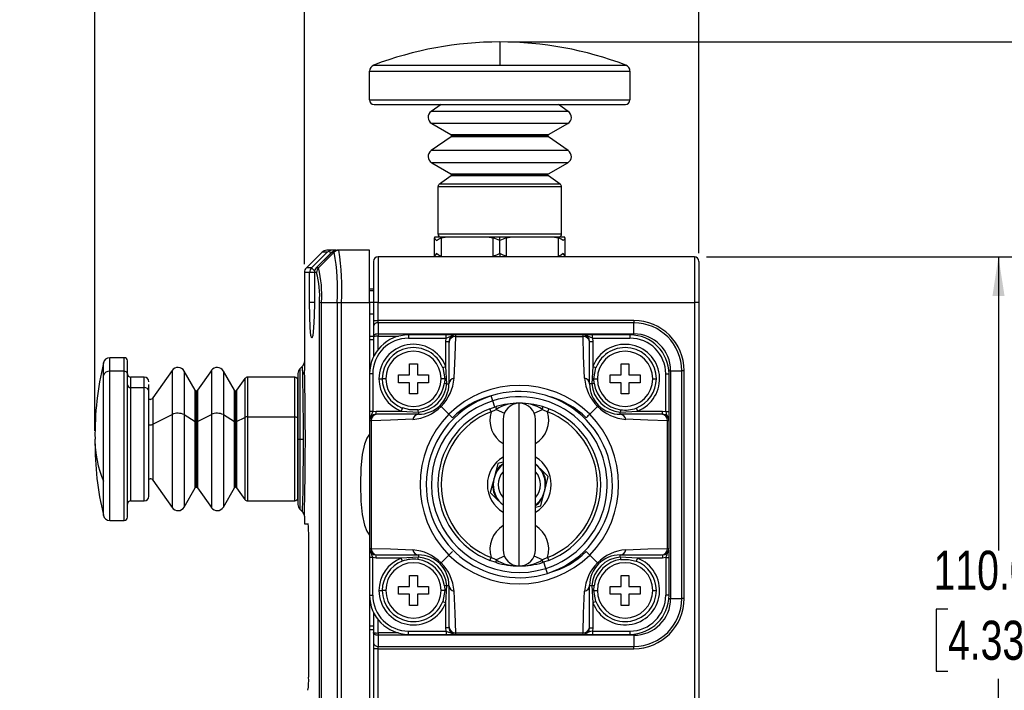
# Model space of a CAD drawing. Header units: millimetres. Extents: x 0 to 864, y 0 to 559.
# Tile 8 of 13: x 443 to 594, y 321 to 424. Entities that reach past the tile are written whole.
import ezdxf

# ---------------------------------------------------------------- set-up
doc = ezdxf.new("R2010")
doc.units = ezdxf.units.MM
doc.layers.add('DIMENSIONS', color=140, linetype='Continuous')
doc.styles.add('SLDTEXTSTYLE0', font='TXT', dxfattribs={"width": 0.75})
doc.dimstyles.new('SLDDIMSTYLE0', dxfattribs={"dimtxt": 6, "dimasz": 6, "dimexe": 0, "dimexo": 0.0625, "dimgap": 1.5, "dimtad": 0, "dimtih": 1, "dimtoh": 1, "dimdec": 1, "dimrnd": 1e-09, "dimzin": 12, "dimdsep": 46, "dimtxsty": 'SLDTEXTSTYLE0', "dimsah": 1, "dimcen": 0.09, "dimadec": 0, "dimazin": 3, "dimtfac": 1, "dimtdec": 1, "dimtofl": 0, "dimtmove": 0, "dimatfit": 3, "dimfxl": 0, "dimfrac": 2, "dimtolj": 1, "dimtzin": 12, "dimarcsym": 0})
doc.dimstyles.new('SLDDIMSTYLE1', dxfattribs={"dimtxt": 6, "dimasz": 6, "dimexe": 0, "dimexo": 0.0625, "dimgap": 1.5, "dimtad": 0, "dimtih": 1, "dimtoh": 1, "dimdec": 1, "dimrnd": 1e-09, "dimzin": 4, "dimdsep": 46, "dimtxsty": 'SLDTEXTSTYLE0', "dimsah": 1, "dimcen": 0.09, "dimadec": 0, "dimazin": 1, "dimtfac": 1, "dimtdec": 1, "dimtofl": 0, "dimtmove": 0, "dimatfit": 3, "dimfxl": 0, "dimfrac": 2, "dimtolj": 1, "dimtzin": 12, "dimarcsym": 0})
doc.dimstyles.new('SLDDIMSTYLE2', dxfattribs={"dimtxt": 6, "dimasz": 6, "dimexe": 0, "dimexo": 0.0625, "dimgap": 1.5, "dimtad": 0, "dimtih": 1, "dimtoh": 1, "dimdec": 1, "dimrnd": 1e-09, "dimzin": 12, "dimdsep": 46, "dimtxsty": 'SLDTEXTSTYLE0', "dimsah": 1, "dimcen": 0.09, "dimadec": 0, "dimazin": 3, "dimtfac": 1, "dimtdec": 1, "dimtmove": 0, "dimatfit": 0, "dimfxl": 0, "dimfrac": 2, "dimtolj": 1, "dimtzin": 12, "dimarcsym": 0})

# ---------------------------------------------------------------- blocks, each defined once
blk = doc.blocks.new('_D_6')
at = {"layer": 'DIMENSIONS'}
for p, q in [((548.25, 387.35), (596.26, 387.35)), ((593.08, 387.35), (593.08, 342.21)), ((585.32, 333.23), (583.5, 333.23)), ((583.5, 333.23), (583.5, 323.71)), ((600.84, 333.23), (602.67, 333.23)), ((602.67, 333.23), (602.67, 323.71)), ((583.5, 323.71), (585.32, 323.71)), ((602.67, 323.71), (600.84, 323.71)), ((593.08, 277.35), (593.08, 322.49)), ((548.25, 277.35), (596.26, 277.35))]:
    blk.add_line(p, q, dxfattribs=at)
for points in [[(593.08, 387.35), (592.16, 381.35), (594.01, 381.35)], [(593.08, 277.35), (594.01, 283.35), (592.16, 283.35)]]:
    blk.add_solid(points, dxfattribs=at)
at = {"layer": 'DIMENSIONS', "char_height": 6, "attachment_point": 1, "style": 'SLDTEXTSTYLE0'}
for s, insert in [('110.0', (583.11, 342.19)), ('4.33', (585.32, 331.44))]:
    blk.add_mtext(s, dxfattribs=dict(at, insert=insert))
blk = doc.blocks.new('_D_7')
at = {"layer": 'DIMENSIONS'}
for p, q in [((517.75, 420.35), (620.26, 420.35)), ((617.08, 420.35), (617.08, 358.71)), ((609.32, 349.73), (607.5, 349.73)), ((607.5, 349.73), (607.5, 340.21)), ((624.84, 349.73), (626.67, 349.73)), ((626.67, 349.73), (626.67, 340.21)), ((607.5, 340.21), (609.32, 340.21)), ((617.08, 277.35), (617.08, 338.99)), ((626.67, 340.21), (624.84, 340.21)), ((548.25, 277.35), (620.26, 277.35))]:
    blk.add_line(p, q, dxfattribs=at)
for points in [[(617.08, 420.35), (616.16, 414.35), (618.01, 414.35)], [(617.08, 277.35), (618.01, 283.35), (616.16, 283.35)]]:
    blk.add_solid(points, dxfattribs=at)
at = {"layer": 'DIMENSIONS', "char_height": 6, "attachment_point": 1, "style": 'SLDTEXTSTYLE0'}
for s, insert in [('143.0', (607.11, 358.69)), ('5.63', (609.32, 347.94))]:
    blk.add_mtext(s, dxfattribs=dict(at, insert=insert))
blk = doc.blocks.new('_D_8')
at = {"layer": 'DIMENSIONS'}
for p, q in [((486.48, 386.21), (486.48, 445.53)), ((547.08, 387.92), (547.08, 445.53)), ((509.02, 443.23), (507.2, 443.23)), ((507.2, 443.23), (507.2, 433.71)), ((524.54, 443.23), (526.37, 443.23)), ((526.37, 443.23), (526.37, 433.71)), ((486.48, 442.35), (504.15, 442.35)), ((547.08, 442.35), (529.41, 442.35)), ((507.2, 433.71), (509.02, 433.71)), ((526.37, 433.71), (524.54, 433.71))]:
    blk.add_line(p, q, dxfattribs=at)
for points in [[(486.48, 442.35), (492.48, 441.43), (492.48, 443.27)], [(547.08, 442.35), (541.08, 443.27), (541.08, 441.43)]]:
    blk.add_solid(points, dxfattribs=at)
at = {"layer": 'DIMENSIONS', "char_height": 6, "attachment_point": 1, "style": 'SLDTEXTSTYLE0'}
for s, insert in [('60.6', (509.02, 452.19)), ('2.39', (509.02, 441.44))]:
    blk.add_mtext(s, dxfattribs=dict(at, insert=insert))
blk = doc.blocks.new('_D_9')
at = {"layer": 'DIMENSIONS'}
for p, q in [((454.28, 360.62), (454.28, 445.53)), ((486.48, 386.21), (486.48, 445.53)), ((462.62, 443.23), (460.8, 443.23)), ((460.8, 443.23), (460.8, 433.71)), ((478.14, 443.23), (479.97, 443.23)), ((479.97, 443.23), (479.97, 433.71)), ((454.28, 442.35), (442.74, 442.35)), ((486.48, 442.35), (498.02, 442.35)), ((460.8, 433.71), (462.62, 433.71)), ((479.97, 433.71), (478.14, 433.71))]:
    blk.add_line(p, q, dxfattribs=at)
for points in [[(454.28, 442.35), (448.28, 443.27), (448.28, 441.43)], [(486.48, 442.35), (492.48, 441.43), (492.48, 443.27)]]:
    blk.add_solid(points, dxfattribs=at)
at = {"layer": 'DIMENSIONS', "char_height": 6, "attachment_point": 1, "style": 'SLDTEXTSTYLE0'}
for s, insert in [('32.2', (462.62, 452.19)), ('1.27', (462.62, 441.44))]:
    blk.add_mtext(s, dxfattribs=dict(at, insert=insert))

msp = doc.modelspace()

# ---------------------------------------------------------------- linework, layer by layer
at = {"color": 7, "linetype": 'Continuous', "lineweight": 25}
for p, q in [((516.48, 420.35), (516.48, 416.8)), ((497.13, 416.8), (516.48, 416.8)), ((516.48, 416.8), (535.84, 416.8)), ((496.48, 415.87), (536.48, 415.87)), ((496.48, 411.45), (496.48, 415.87)), ((536.48, 415.87), (536.48, 411.45)), ((496.48, 411.45), (536.48, 411.45)), ((497.18, 410.75), (535.78, 410.75)), ((507.48, 410.75), (505.95, 409.68)), ((527.01, 409.68), (525.49, 410.75)), ((527.01, 409.68), (505.95, 409.68)), ((526.93, 407.83), (506.03, 407.83)), ((506.03, 407.83), (508.98, 406.13)), ((523.98, 406.13), (526.93, 407.83)), ((509, 405.79), (505.95, 403.66)), ((508.98, 406.13), (523.98, 406.13)), ((523.97, 405.79), (509, 405.79)), ((509.08, 405.95), (523.88, 405.95)), ((527.01, 403.66), (523.97, 405.79)), ((527.01, 403.66), (505.95, 403.66)), ((526.93, 401.8), (506.03, 401.8)), ((506.03, 401.8), (508.98, 400.1)), ((523.98, 400.1), (526.93, 401.8)), ((509, 399.76), (507.2, 398.5)), ((508.98, 400.1), (523.98, 400.1)), ((523.97, 399.76), (509, 399.76)), ((509.08, 399.93), (523.88, 399.93)), ((525.77, 398.5), (523.97, 399.76)), ((525.98, 398.09), (506.98, 398.09)), ((506.98, 398.09), (506.98, 390.85)), ((525.77, 398.5), (507.2, 398.5)), ((525.98, 390.85), (525.98, 398.09)), ((506.48, 390.35), (506.48, 390.27)), ((508.1, 390.35), (506.48, 390.35)), ((506.48, 387.44), (506.48, 390.27)), ((506.98, 390.85), (525.98, 390.85)), ((507.48, 390.27), (508.1, 390.35)), ((507.48, 390.27), (507.48, 387.44)), ((514.87, 390.35), (508.1, 390.35)), ((516.48, 390.35), (514.87, 390.35)), ((514.87, 390.35), (515.48, 390.27)), ((515.48, 387.44), (515.48, 390.27)), ((516.48, 389.85), (516.48, 390.35)), ((518.1, 390.35), (516.48, 390.35)), ((517.48, 390.27), (518.1, 390.35)), ((517.48, 390.27), (517.48, 387.44)), ((524.87, 390.35), (518.1, 390.35)), ((524.87, 390.35), (525.48, 390.27)), ((526.48, 390.35), (524.87, 390.35)), ((525.48, 387.44), (525.48, 390.27)), ((526.48, 390.27), (526.48, 390.35)), ((526.48, 390.27), (526.48, 387.44)), ((516.48, 387.85), (516.48, 389.85)), ((489.19, 388.06), (486.78, 385.64)), ((487.56, 385.64), (489.98, 388.06)), ((490.76, 388.1), (488.3, 385.65)), ((488.64, 385.64), (491.05, 388.06)), ((490.68, 388.35), (489.98, 388.35)), ((489.98, 388.06), (490.31, 388.27)), ((490.68, 388.35), (490.31, 388.27)), ((491.29, 388.35), (490.68, 388.35)), ((490.72, 388.06), (491.04, 388.29)), ((491.05, 388.06), (490.72, 388.06)), ((491.04, 388.29), (491.43, 388.35)), ((491.76, 388.35), (491.43, 388.35)), ((496.48, 388.35), (491.76, 388.35)), ((496.48, 380.35), (496.48, 388.35)), ((497.78, 387.35), (497.78, 380.35)), ((546.38, 387.35), (497.78, 387.35)), ((516.48, 387.85), (516.48, 387.35)), ((546.38, 387.35), (546.38, 380.35)), ((497.08, 386.65), (497.08, 380.35)), ((547.08, 386.65), (547.08, 380.35)), ((486.48, 384.94), (486.48, 371.21)), ((487.27, 380.35), (487.27, 384.94)), ((488, 384.94), (488, 380.35)), ((488.35, 384.94), (488.01, 384.94)), ((488.01, 384.94), (488.01, 380.35)), ((497.08, 382.35), (496.48, 382.35)), ((497.08, 382.1), (496.48, 382.1)), ((488.78, 284.35), (488.78, 380.35)), ((489.1, 380.35), (491.51, 380.35)), ((489.1, 284.35), (489.1, 380.35)), ((491.51, 380.35), (491.51, 284.35)), ((491.51, 380.35), (492.19, 380.35)), ((492.19, 380.35), (496.48, 380.35)), ((492.19, 284.35), (492.19, 380.35)), ((496.48, 380.35), (496.48, 369.35)), ((497.78, 380.35), (497.08, 380.35)), ((497.08, 380.35), (497.08, 377.56)), ((497.78, 380.35), (546.38, 380.35)), ((497.78, 377.56), (497.78, 380.35)), ((547.08, 380.35), (546.38, 380.35)), ((546.38, 380.35), (546.38, 284.35)), ((547.08, 380.35), (547.08, 284.35)), ((496.48, 378.6), (497.08, 378.6)), ((497.08, 377.56), (497.78, 377.56)), ((497.08, 376.71), (497.08, 375.06)), ((497.78, 377.2), (497.78, 377.56)), ((537.08, 377.56), (497.78, 377.56)), ((497.78, 377.2), (497.78, 375.5)), ((537.08, 377.2), (497.78, 377.2)), ((537.08, 377.56), (537.08, 377.2)), ((537.08, 375.5), (537.08, 377.2)), ((497.08, 375.06), (497.08, 371.97)), ((497.78, 375.5), (497.78, 375.14)), ((497.78, 375.5), (537.08, 375.5)), ((502.48, 375.35), (502.48, 374.85)), ((508.27, 375.35), (502.48, 375.35)), ((508.27, 374.85), (508.27, 375.35)), ((509.39, 375.35), (508.27, 375.35)), ((509.68, 375.35), (509.68, 375.12)), ((529.28, 375.35), (509.68, 375.35)), ((509.68, 375.12), (529.29, 375.12)), ((529.29, 375.12), (529.28, 375.35)), ((530.7, 375.35), (529.28, 375.35)), ((530.7, 374.85), (530.7, 375.35)), ((536.48, 375.35), (530.7, 375.35)), ((536.48, 375.35), (536.48, 374.85)), ((502.48, 374.85), (508.27, 374.85)), ((508.18, 374.35), (508.27, 374.85)), ((508.18, 374.35), (508.68, 374.35)), ((508.18, 370.5), (508.18, 374.35)), ((508.68, 374.2), (508.68, 367.85)), ((530.28, 374.35), (530.78, 374.35)), ((530.28, 367.85), (530.28, 374.2)), ((530.7, 374.85), (530.78, 374.35)), ((530.7, 374.85), (536.48, 374.85)), ((530.78, 374.35), (530.78, 370.5)), ((458.78, 371.85), (456.57, 371.85)), ((459.28, 369.35), (459.28, 371.35)), ((486.17, 370.54), (485.78, 370.14)), ((502.63, 370.9), (503.83, 370.9)), ((502.63, 369.2), (502.63, 370.9)), ((503.83, 370.9), (503.83, 369.2)), ((535.13, 370.9), (536.33, 370.9)), ((535.13, 369.2), (535.13, 370.9)), ((536.33, 370.9), (536.33, 369.2)), ((455.6, 352.87), (455.6, 369.12)), ((458.78, 369.76), (456.57, 369.76)), ((459.28, 347.36), (459.28, 369.35)), ((466.15, 369.88), (463.2, 365.66)), ((469.71, 366.85), (468.01, 369.8)), ((472.18, 369.88), (470.05, 366.84)), ((475.73, 366.85), (474.03, 369.8)), ((485.48, 369.44), (485.48, 359.35)), ((496.98, 369.35), (496.48, 369.35)), ((496.48, 369.35), (496.48, 363.57)), ((496.98, 369.35), (496.98, 363.57)), ((500.93, 369.2), (502.63, 369.2)), ((500.93, 368), (500.93, 369.2)), ((503.83, 369.2), (505.53, 369.2)), ((505.53, 369.2), (505.53, 368)), ((507.72, 370.32), (508.18, 370.5)), ((507.72, 370.32), (508.03, 368.6)), ((508.33, 367.85), (508.18, 370.5)), ((530.78, 370.5), (530.63, 367.85)), ((530.78, 370.5), (531.25, 370.32)), ((530.93, 368.6), (531.25, 370.32)), ((533.43, 369.2), (535.13, 369.2)), ((533.43, 368), (533.43, 369.2)), ((536.33, 369.2), (538.03, 369.2)), ((538.03, 369.2), (538.03, 368)), ((541.98, 363.57), (541.98, 369.35)), ((541.98, 369.35), (542.48, 369.35)), ((542.48, 363.57), (542.48, 369.35)), ((542.73, 369.85), (542.73, 334.85)), ((542.73, 369.85), (544.44, 369.85)), ((544.44, 334.85), (544.44, 369.85)), ((544.79, 369.85), (544.44, 369.85)), ((544.79, 334.85), (544.79, 369.85)), ((461.88, 368.85), (459.78, 368.85)), ((462.58, 366.68), (462.58, 367.73)), ((477.33, 368.64), (476.07, 366.84)), ((484.98, 368.85), (477.74, 368.85)), ((485.48, 362.58), (485.48, 368.35)), ((497.93, 368.6), (498.43, 368.6)), ((502.63, 368), (500.93, 368)), ((502.63, 366.3), (502.63, 368)), ((503.83, 368), (503.83, 366.3)), ((505.53, 368), (503.83, 368)), ((508.03, 368.6), (507.98, 367.92)), ((508.33, 367.85), (508.68, 367.85)), ((530.63, 367.85), (530.28, 367.85)), ((530.98, 367.92), (530.93, 368.6)), ((535.13, 368), (533.43, 368)), ((535.13, 366.3), (535.13, 368)), ((536.33, 368), (536.33, 366.3)), ((538.03, 368), (536.33, 368)), ((459.78, 367.26), (461.88, 367.26)), ((462.58, 350.55), (462.58, 366.68)), ((503.83, 366.3), (502.63, 366.3)), ((536.33, 366.3), (535.13, 366.3)), ((462.79, 365.45), (462.58, 365.45)), ((519.48, 339.85), (519.48, 364.85)), ((463.2, 361.62), (466.15, 363.13)), ((468.01, 363.1), (469.71, 362.04)), ((470.05, 362.04), (472.18, 363.13)), ((474.03, 363.1), (475.73, 362.04)), ((496.98, 363.57), (496.48, 363.57)), ((496.48, 363.57), (496.48, 362.15)), ((496.98, 363.57), (497.48, 363.65)), ((497.48, 363.15), (497.48, 363.65)), ((497.48, 363.65), (501.34, 363.65)), ((503.98, 363.15), (497.64, 363.15)), ((501.52, 364.12), (501.34, 363.65)), ((501.34, 363.65), (503.98, 363.5)), ((503.98, 363.5), (503.98, 363.15)), ((507.47, 364.37), (508.66, 363.17)), ((514.96, 364), (515.91, 364.33)), ((515.14, 363.54), (514.96, 364)), ((515.14, 363.54), (515.91, 363.91)), ((515.91, 363.91), (517.19, 363.35)), ((521.77, 363.35), (523.05, 363.91)), ((523.05, 363.91), (523.82, 363.54)), ((524, 364), (523.06, 364.33)), ((524, 364), (523.82, 363.54)), ((530.3, 363.17), (531.5, 364.37)), ((534.98, 363.5), (537.63, 363.65)), ((534.98, 363.15), (534.98, 363.5)), ((541.33, 363.15), (534.98, 363.15)), ((537.45, 364.12), (537.63, 363.65)), ((537.63, 363.65), (541.48, 363.65)), ((541.48, 363.15), (541.48, 363.65)), ((541.48, 363.65), (541.98, 363.57)), ((541.98, 363.57), (542.48, 363.57)), ((542.48, 362.15), (542.48, 363.57)), ((476.07, 362.04), (477.33, 362.68)), ((477.74, 362.76), (484.98, 362.76)), ((485.48, 350.36), (485.48, 362.58)), ((496.71, 362.16), (496.48, 362.15)), ((496.48, 362.15), (496.48, 342.55)), ((496.71, 362.16), (496.71, 342.55)), ((516.98, 362.35), (516.98, 342.35)), ((521.98, 342.35), (521.98, 362.35)), ((542.25, 342.55), (542.25, 362.16)), ((542.48, 362.15), (542.25, 362.16)), ((542.48, 342.55), (542.48, 362.15)), ((485.48, 359.35), (485.78, 359.35)), ((485.48, 359.35), (485.48, 349.27)), ((485.78, 359.35), (486.33, 359.35)), ((516.19, 355.59), (515.86, 354.31)), ((516.98, 355.81), (516.19, 355.59)), ((522.29, 355.2), (521.98, 355.5)), ((515.86, 354.31), (515.61, 353.36)), ((522.99, 354.51), (522.29, 355.2)), ((523.94, 353.58), (522.99, 354.51)), ((462.58, 353.25), (462.79, 353.25)), ((463.2, 353.04), (466.15, 348.82)), ((515.36, 352.41), (515.03, 351.12)), ((515.61, 353.36), (515.36, 352.41)), ((523.6, 352.3), (523.94, 353.58)), ((468.01, 348.9), (469.71, 351.85)), ((470.05, 351.87), (472.18, 348.82)), ((474.03, 348.9), (475.73, 351.85)), ((476.07, 351.87), (477.33, 350.06)), ((515.03, 351.12), (515.98, 350.19)), ((523.11, 350.39), (523.35, 351.34)), ((523.35, 351.34), (523.6, 352.3)), ((459.78, 349.85), (461.88, 349.85)), ((477.74, 349.85), (484.98, 349.85)), ((515.98, 350.19), (516.68, 349.5)), ((516.68, 349.5), (516.98, 349.2)), ((522.77, 349.11), (523.11, 350.39)), ((485.78, 348.56), (486.17, 348.16)), ((521.98, 348.89), (522.77, 349.11)), ((456.57, 346.85), (458.78, 346.85)), ((486.48, 347.49), (486.48, 346.35)), ((486.48, 346.35), (487.03, 346.35)), ((487.12, 344.35), (487.12, 322.75)), ((496.48, 342.55), (496.71, 342.55)), ((496.48, 342.55), (496.48, 341.14)), ((542.25, 342.55), (542.48, 342.55)), ((542.48, 341.14), (542.48, 342.26)), ((496.98, 341.14), (496.48, 341.14)), ((496.48, 341.14), (496.48, 335.35)), ((497.48, 341.05), (496.98, 341.14)), ((496.98, 335.35), (496.98, 341.14)), ((497.48, 341.05), (497.48, 341.55)), ((501.34, 341.05), (497.48, 341.05)), ((497.64, 341.55), (503.98, 341.55)), ((503.98, 341.2), (501.34, 341.05)), ((501.52, 340.58), (501.34, 341.05)), ((503.98, 341.55), (503.98, 341.2)), ((507.47, 340.34), (508.66, 341.53)), ((514.96, 340.7), (515.14, 341.16)), ((515.91, 340.37), (514.96, 340.7)), ((515.91, 340.79), (515.14, 341.16)), ((517.19, 341.35), (515.91, 340.79)), ((523.05, 340.79), (521.77, 341.35)), ((523.82, 341.16), (523.05, 340.79)), ((524, 340.7), (523.06, 340.37)), ((523.82, 341.16), (524, 340.7)), ((530.3, 341.53), (531.5, 340.34)), ((534.98, 341.55), (541.33, 341.55)), ((534.98, 341.2), (534.98, 341.55)), ((537.63, 341.05), (534.98, 341.2)), ((537.63, 341.05), (537.45, 340.58)), ((541.48, 341.05), (537.63, 341.05)), ((541.48, 341.55), (541.48, 341.05)), ((541.98, 341.14), (541.48, 341.05)), ((541.98, 341.14), (542.48, 341.14)), ((541.98, 341.14), (541.98, 335.35)), ((542.48, 335.35), (542.48, 341.14)), ((502.63, 338.4), (503.83, 338.4)), ((502.63, 336.7), (502.63, 338.4)), ((503.83, 338.4), (503.83, 336.7)), ((535.13, 336.7), (535.13, 338.4)), ((535.13, 338.4), (536.33, 338.4)), ((536.33, 338.4), (536.33, 336.7)), ((497.93, 336.1), (498.43, 336.1)), ((500.93, 336.7), (502.63, 336.7)), ((500.93, 335.5), (500.93, 336.7)), ((503.83, 336.7), (505.53, 336.7)), ((505.53, 336.7), (505.53, 335.5)), ((508.03, 336.1), (507.72, 334.39)), ((507.98, 336.78), (508.03, 336.1)), ((508.18, 334.21), (508.33, 336.85)), ((508.33, 336.85), (508.68, 336.85)), ((508.68, 336.85), (508.68, 330.5)), ((530.28, 330.5), (530.28, 336.85)), ((530.28, 336.85), (530.63, 336.85)), ((530.63, 336.85), (530.78, 334.21)), ((530.93, 336.1), (530.98, 336.78)), ((531.25, 334.39), (530.93, 336.1)), ((533.43, 336.7), (535.13, 336.7)), ((533.43, 335.5), (533.43, 336.7)), ((536.33, 336.7), (538.03, 336.7)), ((538.03, 336.7), (538.03, 335.5)), ((496.48, 335.35), (496.48, 284.35)), ((496.48, 335.35), (496.98, 335.35)), ((502.63, 335.5), (500.93, 335.5)), ((502.63, 333.8), (502.63, 335.5)), ((503.83, 335.5), (503.83, 333.8)), ((505.53, 335.5), (503.83, 335.5)), ((507.72, 334.39), (508.18, 334.21)), ((531.25, 334.39), (530.78, 334.21)), ((535.13, 335.5), (533.43, 335.5)), ((535.13, 333.8), (535.13, 335.5)), ((536.33, 335.5), (536.33, 333.8)), ((538.03, 335.5), (536.33, 335.5)), ((542.48, 335.35), (541.98, 335.35)), ((542.73, 334.85), (544.44, 334.85)), ((544.79, 334.85), (544.44, 334.85)), ((497.08, 332.74), (497.08, 329.64)), ((503.83, 333.8), (502.63, 333.8)), ((508.18, 330.35), (508.18, 334.21)), ((530.78, 334.21), (530.78, 330.35)), ((536.33, 333.8), (535.13, 333.8)), ((497.08, 330.6), (496.48, 330.6)), ((502.48, 329.85), (508.27, 329.85)), ((502.48, 329.35), (502.48, 329.85)), ((508.27, 329.85), (508.18, 330.35)), ((508.68, 330.35), (508.18, 330.35)), ((508.27, 329.85), (508.27, 329.35)), ((530.28, 330.35), (530.78, 330.35)), ((530.78, 330.35), (530.7, 329.85)), ((530.7, 329.85), (530.7, 329.35)), ((530.7, 329.85), (536.48, 329.85)), ((536.48, 329.85), (536.48, 329.35)), ((497.08, 329.64), (497.08, 327.99)), ((497.78, 329.56), (497.78, 329.2)), ((537.08, 329.2), (497.78, 329.2)), ((497.78, 329.2), (497.78, 327.5)), ((502.48, 329.35), (508.27, 329.35)), ((508.27, 329.35), (509.39, 329.35)), ((509.68, 329.58), (529.29, 329.58)), ((509.68, 329.58), (509.68, 329.35)), ((509.68, 329.35), (529.28, 329.35)), ((529.28, 329.35), (529.29, 329.58)), ((529.58, 329.35), (530.7, 329.35)), ((530.7, 329.35), (536.48, 329.35)), ((537.08, 329.2), (537.08, 327.5)), ((497.78, 327.14), (497.08, 327.14)), ((497.08, 327.14), (497.08, 284.35)), ((497.78, 327.5), (537.08, 327.5)), ((497.78, 327.14), (497.78, 327.5)), ((497.78, 327.14), (537.08, 327.14)), ((497.78, 284.35), (497.78, 327.14)), ((537.08, 327.14), (537.08, 327.5))]:
    msp.add_line(p, q, dxfattribs=at)
at = {"color": 8, "linetype": 'Continuous', "lineweight": 25}
for p, q in [((489.98, 388.06), (489.19, 388.06)), ((487.56, 385.64), (486.78, 385.64)), ((488.03, 385.17), (487.56, 385.64)), ((488.3, 385.64), (488.3, 385.65)), ((487.27, 384.94), (486.48, 384.94)), ((488, 384.94), (487.27, 384.94)), ((488.01, 384.94), (488, 384.94)), ((488.01, 380.35), (487.27, 380.35)), ((488.01, 380.35), (488, 380.35)), ((497.08, 380.35), (496.48, 380.35)), ((497.08, 375.1), (496.48, 375.1)), ((497.78, 375.14), (500.92, 375.14)), ((497.78, 373.08), (497.78, 375.14)), ((537.08, 375.32), (537.08, 375.5)), ((496.48, 374.63), (497.08, 374.63)), ((455.6, 369.12), (455.6, 371.07)), ((456.57, 369.76), (456.57, 371.85)), ((458.78, 369.76), (458.78, 371.85)), ((456.57, 346.85), (456.57, 369.76)), ((458.78, 346.85), (458.78, 369.76)), ((466.15, 369.88), (466.15, 363.13)), ((468.01, 369.8), (468.01, 363.1)), ((472.18, 369.88), (472.18, 363.13)), ((474.03, 369.8), (474.03, 363.1)), ((485.78, 370.14), (485.78, 359.35)), ((542.46, 369.85), (542.73, 369.85)), ((459.78, 368.85), (459.78, 367.26)), ((461.88, 367.26), (461.88, 368.85)), ((477.33, 368.64), (477.33, 362.68)), ((477.74, 368.85), (477.74, 362.76)), ((484.98, 362.76), (484.98, 368.85)), ((498.98, 368.6), (498.43, 368.6)), ((508.03, 368.6), (507.48, 368.6)), ((530.93, 368.6), (531.48, 368.6)), ((539.98, 368.6), (540.53, 368.6)), ((459.78, 367.26), (459.78, 349.85)), ((461.88, 349.85), (461.88, 367.26)), ((469.71, 362.04), (469.71, 366.85)), ((469.88, 362.01), (469.88, 366.75)), ((470.05, 366.84), (470.05, 362.04)), ((475.73, 362.04), (475.73, 366.85)), ((475.91, 362.01), (475.91, 366.75)), ((476.07, 366.84), (476.07, 362.04)), ((463.2, 365.66), (463.2, 361.62)), ((515.4, 365.22), (515.15, 365.98)), ((515.7, 364.26), (515.4, 365.22)), ((466.15, 363.13), (466.15, 348.82)), ((468.01, 363.1), (468.01, 348.9)), ((472.18, 363.13), (472.18, 348.82)), ((474.03, 363.1), (474.03, 348.9)), ((462.58, 361.54), (462.79, 361.54)), ((463.2, 361.62), (463.2, 353.04)), ((469.71, 351.85), (469.71, 362.04)), ((469.88, 351.95), (469.88, 362.01)), ((470.05, 362.04), (470.05, 351.87)), ((475.73, 351.85), (475.73, 362.04)), ((475.91, 351.95), (475.91, 362.01)), ((476.07, 362.04), (476.07, 351.87)), ((477.33, 362.68), (477.33, 350.06)), ((477.74, 362.76), (477.74, 349.85)), ((484.98, 349.85), (484.98, 362.76)), ((485.78, 359.35), (485.78, 348.56)), ((455.6, 347.63), (455.6, 352.87)), ((523.57, 339.48), (523.26, 340.44)), ((523.81, 338.72), (523.57, 339.48)), ((498.98, 336.1), (498.43, 336.1)), ((508.03, 336.1), (507.48, 336.1)), ((530.93, 336.1), (531.48, 336.1)), ((539.98, 336.1), (540.53, 336.1)), ((496.53, 334.6), (496.48, 334.6)), ((542.46, 334.85), (542.73, 334.85)), ((497.78, 329.56), (497.78, 331.62)), ((496.48, 330.1), (497.08, 330.1)), ((500.92, 329.56), (497.78, 329.56)), ((537.08, 329.38), (537.08, 329.2))]:
    msp.add_line(p, q, dxfattribs=at)
at = {"color": 7, "linetype": 'Continuous', "lineweight": 25, "flags": 128}
for points in [[(506.48, 390.27), (506.55, 390.08), (506.75, 389.85)], [(506.75, 389.85), (507.06, 390.08), (507.48, 390.27)], [(516.48, 389.85), (515.97, 390.08), (515.48, 390.27)], [(517.48, 390.27), (516.99, 390.08), (516.48, 389.85)], [(526.21, 389.85), (525.9, 390.08), (525.48, 390.27)], [(526.48, 390.27), (526.41, 390.08), (526.21, 389.85)], [(490.72, 388.06), (490.46, 387.8), (488.3, 385.64)], [(490.31, 388.27), (490.38, 388.08), (490.49, 387.83), (490.49, 387.83)], [(506.75, 387.85), (506.55, 387.62), (506.48, 387.44)], [(507.48, 387.44), (507.06, 387.62), (506.75, 387.85)], [(516.48, 387.85), (515.97, 387.62), (515.48, 387.44)], [(517.48, 387.44), (516.99, 387.62), (516.48, 387.85)], [(526.21, 387.85), (525.9, 387.62), (525.48, 387.44)], [(526.48, 387.44), (526.41, 387.62), (526.21, 387.85)], [(488.64, 385.64), (488.6, 385.64), (488.55, 385.64), (488.51, 385.64), (488.47, 385.64), (488.42, 385.64), (488.38, 385.64), (488.34, 385.64), (488.3, 385.64)], [(488.01, 380.35), (487.97, 378.24), (487.88, 376.46), (487.75, 375.27), (487.61, 374.85), (487.47, 375.27), (487.36, 376.45), (487.29, 378.24), (487.27, 380.35)], [(497.08, 377.56), (497.08, 377.1), (497.08, 376.89), (497.08, 376.88), (497.08, 376.8), (497.08, 376.71)], [(497.08, 375.06), (497.1, 375.17), (497.15, 375.25)], [(497.15, 375.1), (497.1, 375.08), (497.08, 375.06)], [(509.68, 375.12), (509.6, 372.11), (509.45, 368.7)], [(529.51, 368.7), (529.36, 372.11), (529.29, 375.12)], [(486.48, 371.27), (486.41, 370.88), (486.19, 370.56)], [(507.31, 364.53), (507.35, 364.48), (507.47, 364.37)], [(531.66, 364.53), (531.62, 364.48), (531.5, 364.37)], [(503.91, 363.85), (502.69, 363.83), (501.52, 364.12)], [(484.98, 362.76), (485.08, 362.76), (485.17, 362.75), (485.26, 362.73), (485.34, 362.71), (485.4, 362.68), (485.44, 362.65), (485.47, 362.62), (485.48, 362.58)], [(503.13, 362.38), (499.72, 362.23), (496.71, 362.16)], [(542.25, 362.16), (539.24, 362.23), (535.83, 362.38)], [(496.48, 360.12), (496.06, 359.48), (495.71, 358.58), (495.36, 356.96), (495.15, 354.89), (495.08, 352.35)], [(523.6, 352.3), (523.45, 353.45), (522.99, 354.51)], [(515.36, 352.41), (515.51, 351.26), (515.98, 350.19)], [(495.08, 352.35), (495.15, 349.82), (495.36, 347.74), (495.71, 346.13), (496.06, 345.22), (496.48, 344.58)], [(486.19, 348.14), (486.41, 347.82), (486.48, 347.44)], [(496.71, 342.55), (499.72, 342.47), (503.13, 342.32)], [(535.83, 342.32), (539.24, 342.47), (542.25, 342.55)], [(507.31, 340.17), (507.35, 340.22), (507.47, 340.34)], [(531.66, 340.17), (531.61, 340.22), (531.5, 340.34)], [(535.05, 340.85), (536.27, 340.87), (537.45, 340.58)], [(509.45, 336), (509.6, 332.59), (509.68, 329.58)], [(529.29, 329.58), (529.36, 332.59), (529.51, 336)], [(497.78, 329.2), (497.52, 329.24), (497.4, 329.28), (497.29, 329.33), (497.15, 329.45), (497.1, 329.54), (497.08, 329.64)], [(497.08, 327.99), (497.08, 327.6), (497.08, 327.38), (497.08, 327.37), (497.08, 327.26), (497.08, 327.14)]]:
    msp.add_lwpolyline(points, dxfattribs=at)
at = {"color": 8, "linetype": 'Continuous', "lineweight": 25, "flags": 128}
for points in [[(508.27, 374.85), (508.63, 374.99), (508.96, 375.16), (509.31, 375.3), (509.35, 375.3)], [(486.22, 369.29), (486.2, 370.3), (486.19, 370.52)], [(486.48, 371.21), (486.48, 371.22), (486.49, 370.79), (486.51, 369.92)], [(486.19, 348.18), (486.19, 348.15), (486.2, 348.55), (486.23, 349.74), (486.26, 351.52), (486.3, 353.82), (486.33, 356.64), (486.33, 359.35)], [(515.86, 354.31), (516.55, 355.24), (516.98, 355.57)], [(521.98, 349.13), (522.42, 349.46), (523.11, 350.39)]]:
    msp.add_lwpolyline(points, dxfattribs=at)
at = {"color": 7, "linetype": 'Continuous', "lineweight": 25}
for centre, radius, start, end in [((516.48, 365.82), 54.53, 90, 110.7892), ((516.48, 365.82), 54.53, 69.2108, 90), ((497.48, 415.87), 1, 110.7892, 180), ((535.48, 415.87), 1, 360, 69.2108), ((497.18, 411.45), 0.7, 180, 270), ((535.78, 411.45), 0.7, 270, 0), ((506.58, 408.78), 1.1, 125, 240), ((526.38, 408.78), 1.1, 300, 55), ((508.88, 405.95), 0.2, 0, 60), ((508.88, 405.95), 0.2, 305, 0), ((524.08, 405.95), 0.2, 120, 180), ((524.08, 405.95), 0.2, 180, 235), ((506.58, 402.75), 1.1, 125, 240), ((526.38, 402.75), 1.1, 300, 55), ((508.88, 399.93), 0.2, 0, 60), ((508.88, 399.93), 0.2, 305, 0), ((524.08, 399.93), 0.2, 120, 180), ((524.08, 399.93), 0.2, 180, 235), ((507.48, 398.09), 0.5, 125, 180), ((525.48, 398.09), 0.5, 0, 55), ((507.48, 390.85), 0.5, 180, 270), ((525.48, 390.85), 0.5, 270, 360), ((489.9, 387.35), 1, 90, 135), ((491.76, 387.35), 1, 90.1094, 134.9522), ((459.07, 382.26), 32.5, 356.626, 10.2703), ((454.62, 382.34), 37.62, 356.9645, 9.1889), ((497.78, 386.65), 0.7, 90, 180), ((546.38, 386.65), 0.7, 360, 90), ((487.48, 384.94), 1, 135, 180), ((488.27, 384.94), 1, 135.0557, 180.0077), ((489, 384.94), 1, 134.9128, 180), ((489.01, 384.94), 1, 135.1081, 180.015), ((489.35, 384.94), 1, 135.1322, 180.0198), ((471.8, 381.53), 17.34, 356.1067, 13.7278), ((474.93, 381.38), 13.89, 355.7455, 14.8241), ((489.13, 405.62), 25.27, 269.1968, 269.9298), ((497.7, 376.59), 0.625, 81.9505, 168.5782), ((537.08, 369.85), 7.71, 0, 90), ((537.08, 369.85), 7.35, 0, 90), ((502.48, 369.35), 6, 90, 180), ((509.68, 374.35), 1, 90, 180), ((509.65, 374.16), 0.964, 88.0412, 177.6342), ((509.68, 374.35), 0.993, 89.665, 158.4613), ((529.29, 374.35), 0.993, 21.539, 90.3323), ((529.28, 374.35), 1, 0, 90), ((527, 366.64), 9.01, 65.7525, 75.305), ((529.32, 374.16), 0.964, 2.3658, 91.9588), ((536.48, 369.35), 6, 0, 90), ((537.08, 369.85), 5.65, 0, 90), ((502.48, 369.35), 5.5, 90, 180), ((503.23, 368.6), 5.3, 20.9389, 180), ((535.73, 368.6), 5.3, 290.9389, 159.0611), ((536.48, 369.35), 5.5, 0, 90), ((503.23, 368.6), 4.8, 20.9389, 180), ((503.23, 368.6), 4.25, 0, 180), ((535.73, 368.6), 4.8, 0, 159.0611), ((535.73, 368.6), 4.25, 0, 180), ((501.67, 359.96), 47.36, 166.4783, 180.7341), ((456.57, 370.85), 1, 90, 167.1814), ((458.78, 371.35), 0.5, 0, 90), ((456.52, 368.79), 0.977, 86.8187, 160.4074), ((458.82, 369.3), 0.464, 5.6826, 94.7311), ((459.78, 369.35), 0.5, 180, 270), ((467.05, 369.25), 1.1, 30, 145), ((473.08, 369.25), 1.1, 30, 145), ((486.48, 369.44), 1, 135, 180), ((485.67, 369.93), 0.848, 310.8739, 358.9521), ((51.31, 359.34), 435.02, 0.0014, 1.3108), ((459.74, 367.73), 0.464, 185.6826, 274.7311), ((461.88, 368.15), 0.7, 360, 90), ((477.74, 368.35), 0.5, 90, 145), ((484.98, 368.35), 0.5, 0, 90), ((503.23, 368.6), 5.3, 180, 249.0611), ((503.23, 368.6), 4.8, 180, 249.0611), ((503.23, 368.6), 4.25, 180, 0), ((503.23, 368.6), 4.8, 278.1352, 351.8648), ((503.64, 368.19), 4.7, 274.1731, 355.8269), ((503.98, 367.85), 4.7, 315, 0), ((502.72, 369.16), 6.75, 314.7009, 356.0723), ((508.51, 369.62), 1.78, 252.7585, 264.1682), ((519.48, 352.2), 15.4, 45.3871, 134.6129), ((509.59, 367.8), 0.908, 98.5095, 176.9827), ((536.22, 369.15), 6.72, 183.8285, 225.3983), ((529.38, 367.8), 0.908, 3.0173, 81.4905), ((534.98, 367.85), 4.7, 180, 225), ((530.45, 369.62), 1.78, 275.8318, 287.2415), ((535.32, 368.19), 4.7, 184.1731, 265.8269), ((535.73, 368.6), 4.8, 188.1352, 261.8648), ((535.73, 368.6), 4.25, 180, 0), ((535.73, 368.6), 4.8, 290.9389, 0), ((461.94, 366.62), 0.65, 5.6826, 94.7311), ((469.88, 366.95), 0.2, 210, 270), ((469.88, 366.95), 0.2, 270, 325), ((475.91, 366.95), 0.2, 210, 270), ((475.91, 366.95), 0.2, 270, 325), ((519.48, 352.35), 14.3, 287.6199, 107.6199), ((462.79, 365.95), 0.5, 270, 325), ((503.98, 367.85), 4.7, 270, 315), ((519.48, 352.35), 14.3, 107.6199, 180), ((519.48, 352.35), 13.5, 107.6199, 287.6199), ((519.48, 352.35), 13.5, 287.6199, 107.6199), ((519.26, 358.44), 6.41, 88.0336, 121.4966), ((519.48, 352.35), 12.5, 90, 106.6248), ((519.48, 362.35), 2.5, 90, 180), ((519.7, 358.44), 6.41, 58.5041, 91.9657), ((519.48, 362.35), 2.5, 0, 90), ((519.48, 352.35), 12.5, 73.3752, 90), ((534.98, 367.85), 4.7, 225, 270), ((467.04, 360.97), 2.34, 65.765, 112.4397), ((473.07, 360.97), 2.34, 65.765, 112.4397), ((505.19, 359.87), 9.01, 155.7521, 165.3055), ((497.48, 362.15), 1, 90, 180), ((497.48, 362.16), 0.993, 111.539, 180.3323), ((497.68, 362.19), 0.964, 92.3658, 181.9588), ((502.68, 369.08), 6.72, 273.8285, 315.3983), ((504.03, 362.24), 0.908, 93.0173, 171.4905), ((502.21, 363.32), 1.78, 5.8318, 17.2415), ((519.63, 352.35), 15.4, 135.3871, 224.6129), ((519.48, 352.35), 12.5, 111.2051, 248.7949), ((519.48, 352.35), 12, 111.2051, 248.7949), ((729.16, 583.12), 311.45, 224.9286, 225.0712), ((516.36, 364.12), 0.495, 155.646, 205.6769), ((522.61, 364.12), 0.495, 334.3231, 24.354), ((519.48, 352.35), 12, 291.2051, 68.7949), ((519.48, 352.35), 12.5, 291.2051, 68.7949), ((750.25, 142.67), 311.45, 134.9286, 135.0712), ((519.34, 352.35), 15.4, 315.3871, 44.6129), ((536.3, 369.11), 6.75, 224.7009, 266.0723), ((536.75, 363.32), 1.78, 162.7585, 174.1682), ((534.93, 362.24), 0.908, 8.5095, 86.9827), ((535.73, 368.6), 4.8, 261.8648, 290.9389), ((541.29, 362.19), 0.964, 358.0412, 87.6342), ((541.48, 362.15), 1, 0, 90), ((462.82, 362.5), 0.96, 268.0533, 293.1105), ((469.87, 362.36), 0.357, 243.9488, 272.6396), ((469.89, 362.39), 0.384, 268.0533, 293.1105), ((475.89, 362.36), 0.357, 243.9488, 272.6396), ((475.92, 362.39), 0.384, 268.0533, 293.1105), ((477.71, 361.8), 0.96, 88.0533, 113.1105), ((471.27, 359.42), 16.99, 180.2455, 202.7062), ((501.98, 358.7), 47.67, 179.5992, 193.3799), ((519.48, 352.35), 4.9, 120.6774, 180), ((519.48, 352.35), 4, 128.6822, 231.3178), ((519.48, 352.35), 4.9, 0, 59.3226), ((519.48, 352.35), 4, 308.6822, 51.3178), ((462.79, 352.75), 0.5, 35, 90), ((469.88, 351.75), 0.2, 90, 150), ((469.88, 351.75), 0.2, 35, 90), ((475.91, 351.75), 0.2, 90, 150), ((475.91, 351.75), 0.2, 35, 90), ((519.48, 352.35), 14.3, 180, 287.6199), ((519.48, 352.35), 4.9, 180, 239.3226), ((519.48, 352.35), 4.9, 300.6774, 0), ((459.78, 349.35), 0.5, 90, 180), ((461.88, 350.55), 0.7, 270, 0), ((477.74, 350.35), 0.5, 215, 270), ((484.98, 350.35), 0.5, 270, 0), ((467.05, 349.45), 1.1, 215, 330), ((473.08, 349.45), 1.1, 215, 330), ((486.48, 349.27), 1, 180, 225), ((456.57, 347.85), 1, 192.8186, 270), ((458.78, 347.35), 0.5, 270, 0), ((475.04, 344.77), 12.1, 358.035, 7.5312), ((497.48, 342.55), 1, 180, 270), ((505.2, 344.84), 9.01, 194.695, 204.2475), ((497.48, 342.54), 0.993, 179.665, 248.4613), ((497.68, 342.51), 0.964, 178.0412, 267.6342), ((502.67, 335.59), 6.75, 44.7009, 86.0723), ((504.03, 342.46), 0.908, 188.5095, 266.9827), ((729.16, 121.59), 311.43, 134.9288, 135.0714), ((519.48, 342.35), 2.5, 180, 270), ((519.48, 342.35), 2.5, 270, 0), ((309.8, 121.58), 311.45, 44.9286, 45.0712), ((536.28, 335.62), 6.72, 93.8285, 135.3983), ((534.93, 342.46), 0.908, 273.0173, 351.4905), ((541.29, 342.51), 0.964, 272.3658, 1.9588), ((541.48, 342.55), 1, 270, 0), ((541.49, 342.54), 0.993, 291.539, 0.3323), ((533.77, 344.84), 9.01, 335.7521, 345.3055), ((503.23, 336.1), 5.3, 110.9389, 180), ((503.23, 336.1), 4.8, 110.9389, 180), ((503.23, 336.1), 4.25, 0, 180), ((503.23, 336.1), 4.8, 81.8648, 110.9389), ((502.21, 341.38), 1.78, 342.7585, 354.1682), ((503.23, 336.1), 4.8, 8.1352, 81.8648), ((503.98, 336.85), 4.7, 45, 90), ((503.64, 336.51), 4.7, 4.1731, 85.8269), ((502.75, 335.55), 6.72, 3.8285, 45.3983), ((519.48, 352.5), 15.4, 225.3871, 314.6129), ((516.36, 340.58), 0.495, 154.3231, 204.354), ((519.26, 346.26), 6.41, 238.5042, 271.9657), ((519.48, 352.35), 12.5, 253.3752, 270), ((519.7, 346.26), 6.41, 268.0336, 301.4966), ((519.48, 352.35), 12.5, 270, 286.6248), ((522.61, 340.58), 0.495, 335.646, 25.6769), ((536.25, 335.54), 6.75, 134.7009, 176.0723), ((535.32, 336.51), 4.7, 94.1731, 175.8269), ((535.73, 336.1), 5.3, 200.9389, 69.0611), ((535.73, 336.1), 4.8, 98.1352, 171.8648), ((535.73, 336.1), 4.25, 0, 180), ((534.98, 336.85), 4.7, 90, 135), ((536.75, 341.38), 1.78, 185.8318, 197.2415), ((535.73, 336.1), 4.8, 0, 69.0611), ((503.98, 336.85), 4.7, 360, 45), ((534.98, 336.85), 4.7, 135, 180), ((503.23, 336.1), 5.3, 180, 339.0611), ((503.23, 336.1), 4.8, 180, 339.0611), ((503.23, 336.1), 4.25, 180, 0), ((508.51, 335.08), 1.78, 95.8318, 107.2415), ((509.59, 336.9), 0.908, 183.0173, 261.4905), ((529.38, 336.9), 0.908, 278.5095, 356.9827), ((530.45, 335.08), 1.78, 72.7585, 84.1682), ((535.73, 336.1), 4.8, 200.9389, 0), ((535.73, 336.1), 4.25, 180, 0), ((502.48, 335.35), 6, 180, 270), ((502.48, 335.35), 5.5, 180, 270), ((536.48, 335.35), 5.5, 270, 360), ((536.48, 335.35), 6, 270, 0), ((537.08, 334.85), 5.65, 270, 0), ((537.08, 334.85), 7.35, 270, 0), ((537.08, 334.85), 7.71, 270, 0), ((511.97, 338.06), 9.01, 245.7521, 255.3055), ((509.65, 330.54), 0.964, 182.3658, 271.9588), ((509.68, 330.35), 1, 180, 270), ((509.68, 330.35), 0.993, 201.539, 270.3323), ((529.28, 330.35), 1, 270, 0), ((529.32, 330.54), 0.964, 268.0412, 357.6342), ((497.6, 331.02), 1.47, 249.3982, 277.1031), ((497.7, 328.12), 0.625, 191.4218, 278.0495), ((478.19, 322.18), 8.95, 350.7953, 3.6385)]:
    msp.add_arc(centre, radius, start, end, dxfattribs=at)
at = {"color": 8, "linetype": 'Continuous', "lineweight": 25}
for centre, radius, start, end in [((497.73, 374.69), 0.806, 86.4833, 135.9791), ((497.7, 371.98), 3.17, 88.5438, 99.9594), ((-4.92, 359.35), 491.54, 358.6177, 1.2318), ((518.19, 353.6), 12.73, 104.6436, 134.833), ((520.68, 353.44), 12.9, 45.3358, 75.8967), ((519.28, 362.3), 4.32, 163.4025, 237.8224), ((519.68, 362.3), 4.32, 302.1776, 16.5975), ((545.29, 364.27), 3.38, 192.0113, 212.6064), ((519.28, 352.35), 3.03, 139.2105, 220.7895), ((519.69, 352.35), 3.03, 319.2105, 40.7895), ((519.3, 342.4), 4.33, 122.2789, 196.5275), ((519.67, 342.4), 4.33, 343.4725, 57.7211), ((520.86, 350.98), 12.58, 285.2223, 314.9814), ((531.4, 326.55), 3.38, 102.0073, 122.6104)]:
    msp.add_arc(centre, radius, start, end, dxfattribs=at)

# ---------------------------------------------------------------- dimensions: what is measured, and where the dimension line sits
at = {"layer": 'DIMENSIONS'}
for base, p1, p2, dimstyle, picture, middle in [((454.28, 442.35), (486.48, 384.94), (454.28, 359.35), 'SLDDIMSTYLE2', '_D_9', (470.38, 442.35)), ((486.48, 442.35), (547.08, 386.65), (486.48, 384.94), 'SLDDIMSTYLE0', '_D_8', (516.78, 442.35))]:
    dim = msp.add_linear_dim(base=base, p1=p1, p2=p2, dimstyle=dimstyle, dxfattribs=at)
    dim.commit()
    dim.dimension.update_dxf_attribs({"geometry": picture, "text_midpoint": middle, "dimtype": 160})
for base, p2, picture, middle in [((617.08, 420.35), (516.48, 420.35), '_D_7', (617.08, 348.85)), ((593.08, 387.35), (546.98, 387.35), '_D_6', (593.08, 332.35))]:
    dim = msp.add_linear_dim(base=base, p1=(546.98, 277.35), p2=p2, angle=90, dimstyle='SLDDIMSTYLE1', dxfattribs=at)
    dim.commit()
    dim.dimension.update_dxf_attribs({"geometry": picture, "text_midpoint": middle, "dimtype": 160})

doc.saveas('drawing.dxf')
